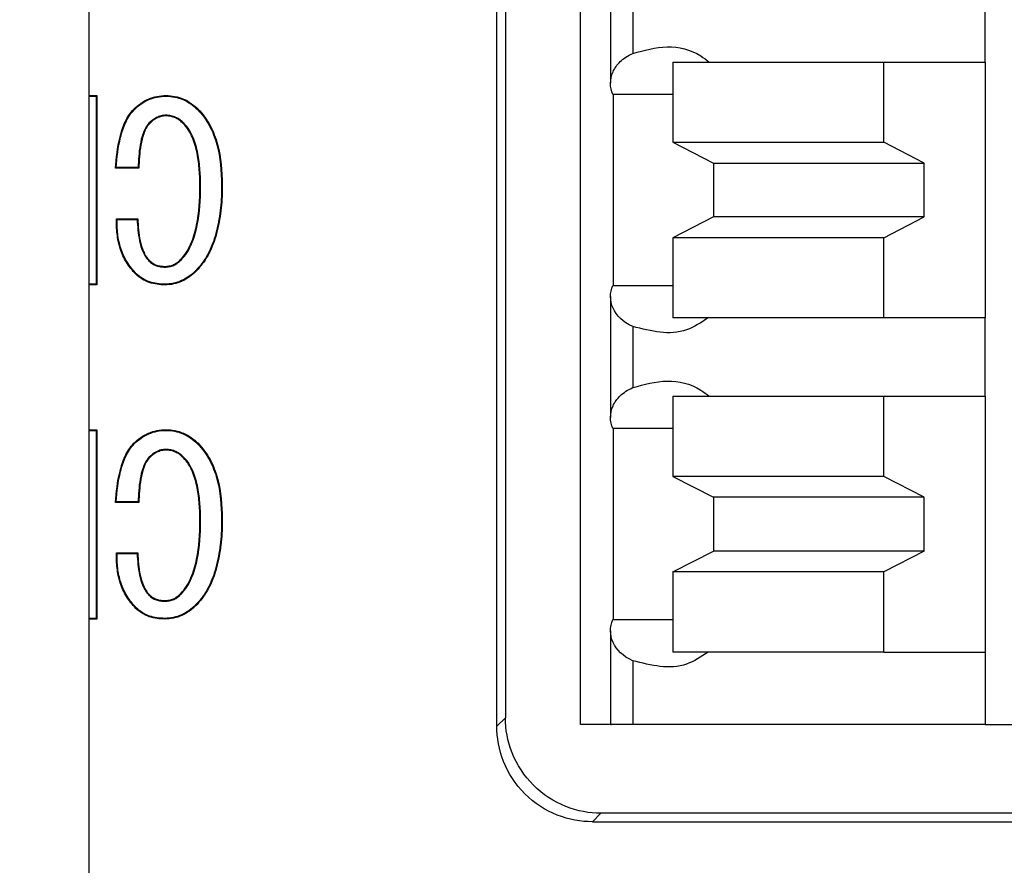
# Model space of a CAD drawing. Header units: millimetres. Extents: x 13 to 546, y 13 to 419.
# Tile 5 of 14: x 128.22 to 138.53, y 112.45 to 121.31. Entities that reach past the tile are written whole.
import ezdxf

# ---------------------------------------------------------------- set-up
doc = ezdxf.new("R2010")
doc.units = ezdxf.units.MM
doc.header["$LTSCALE"] = 2

msp = doc.modelspace()

# ---------------------------------------------------------------- linework, layer by layer
for p, q in [((128.945, 146.034), (128.945, 111.534)), ((133.218, 113.907), (133.218, 143.46)), ((133.307, 143.371), (133.307, 113.996)), ((134.095, 113.924), (134.095, 128.624)), ((134.408, 121.907), (134.408, 120.641)), ((138.329, 120.864), (138.329, 121.684)), ((134.642, 121.594), (134.642, 120.954)), ((135.062, 120.864), (135.062, 120.024)), ((135.062, 120.864), (137.268, 120.864)), ((137.268, 120.024), (137.268, 120.864)), ((137.268, 120.864), (138.329, 120.864)), ((138.329, 120.864), (138.329, 118.184)), ((135.062, 120.524), (134.432, 120.524)), ((134.44, 118.524), (134.44, 120.524)), ((128.945, 120.513), (129.028, 120.513)), ((128.945, 120.506), (129.021, 120.506)), ((129.021, 120.506), (129.028, 120.513)), ((129.021, 120.506), (129.021, 118.537)), ((129.028, 120.513), (129.028, 118.53)), ((129.753, 120.506), (129.753, 120.513)), ((129.422, 120.366), (129.418, 120.371)), ((130.084, 120.366), (130.089, 120.371)), ((129.575, 120.223), (129.58, 120.218)), ((129.753, 120.307), (129.753, 120.3)), ((129.941, 120.223), (129.936, 120.218)), ((135.062, 120.024), (135.486, 119.805)), ((135.062, 120.024), (137.268, 120.024)), ((137.693, 119.805), (137.268, 120.024)), ((135.486, 119.805), (137.693, 119.805)), ((135.486, 119.805), (135.486, 119.242)), ((137.693, 119.242), (137.693, 119.805)), ((129.232, 119.758), (129.224, 119.751)), ((129.468, 119.751), (129.224, 119.751)), ((129.462, 119.758), (129.232, 119.758)), ((129.462, 119.758), (129.468, 119.751)), ((130.116, 119.557), (130.109, 119.557)), ((130.336, 119.578), (130.343, 119.578)), ((129.241, 119.215), (129.234, 119.222)), ((129.234, 119.222), (129.458, 119.222)), ((129.241, 119.215), (129.452, 119.215)), ((129.452, 119.215), (129.458, 119.222)), ((135.486, 119.242), (135.062, 119.024)), ((137.693, 119.242), (135.486, 119.242)), ((137.268, 119.024), (137.693, 119.242)), ((135.062, 119.024), (135.062, 118.184)), ((137.268, 119.024), (135.062, 119.024)), ((137.268, 118.184), (137.268, 119.024)), ((129.575, 118.78), (129.58, 118.784)), ((129.911, 118.79), (129.906, 118.795)), ((129.743, 118.716), (129.743, 118.723)), ((130.063, 118.678), (130.068, 118.673)), ((129.443, 118.647), (129.438, 118.642)), ((129.021, 118.537), (128.945, 118.537)), ((129.028, 118.53), (128.945, 118.53)), ((129.021, 118.537), (129.028, 118.53)), ((129.743, 118.537), (129.743, 118.53)), ((134.432, 118.524), (135.062, 118.524)), ((134.408, 118.407), (134.408, 117.141)), ((137.268, 118.184), (135.062, 118.184)), ((138.329, 118.184), (137.268, 118.184)), ((138.329, 117.364), (138.329, 118.184)), ((134.642, 118.094), (134.642, 117.454)), ((135.062, 117.364), (135.062, 116.524)), ((135.062, 117.364), (137.268, 117.364)), ((137.268, 116.524), (137.268, 117.364)), ((137.268, 117.364), (138.329, 117.364)), ((138.329, 117.364), (138.329, 114.684)), ((128.945, 117.013), (129.028, 117.013)), ((129.021, 117.006), (129.028, 117.013)), ((129.028, 117.013), (129.028, 115.03)), ((129.753, 117.006), (129.753, 117.013)), ((135.062, 117.024), (134.432, 117.024)), ((134.44, 115.024), (134.44, 117.024)), ((128.945, 117.006), (129.021, 117.006)), ((129.021, 117.006), (129.021, 115.037)), ((129.422, 116.866), (129.418, 116.871)), ((129.753, 116.807), (129.753, 116.8)), ((130.084, 116.866), (130.089, 116.871)), ((129.575, 116.723), (129.58, 116.718)), ((129.941, 116.723), (129.936, 116.718)), ((137.268, 116.524), (135.062, 116.524)), ((135.062, 116.524), (135.486, 116.305)), ((137.693, 116.305), (137.268, 116.524)), ((137.693, 116.305), (135.486, 116.305)), ((135.486, 116.305), (135.486, 115.742)), ((137.693, 115.742), (137.693, 116.305)), ((129.232, 116.258), (129.224, 116.251)), ((129.468, 116.251), (129.224, 116.251)), ((129.462, 116.258), (129.232, 116.258)), ((129.462, 116.258), (129.468, 116.251)), ((130.116, 116.057), (130.109, 116.057)), ((130.336, 116.078), (130.343, 116.078)), ((129.241, 115.715), (129.234, 115.722)), ((129.234, 115.722), (129.458, 115.722)), ((129.241, 115.715), (129.452, 115.715)), ((129.452, 115.715), (129.458, 115.722)), ((135.062, 115.524), (135.486, 115.742)), ((137.693, 115.742), (135.486, 115.742)), ((137.693, 115.742), (137.268, 115.524)), ((135.062, 115.524), (135.062, 114.684)), ((137.268, 115.524), (135.062, 115.524)), ((137.268, 114.684), (137.268, 115.524)), ((129.575, 115.28), (129.58, 115.284)), ((129.911, 115.29), (129.906, 115.295)), ((129.743, 115.216), (129.743, 115.223)), ((130.063, 115.178), (130.068, 115.173)), ((129.443, 115.147), (129.438, 115.142)), ((129.021, 115.037), (128.945, 115.037)), ((129.028, 115.03), (128.945, 115.03)), ((129.021, 115.037), (129.028, 115.03)), ((129.743, 115.037), (129.743, 115.03)), ((134.432, 115.024), (135.062, 115.024)), ((134.408, 114.907), (134.408, 113.924)), ((137.268, 114.684), (135.062, 114.684)), ((137.268, 114.684), (138.329, 114.684)), ((138.329, 114.684), (138.329, 113.924)), ((134.642, 114.594), (134.642, 113.924)), ((133.218, 113.907), (133.307, 113.996)), ((134.408, 113.924), (134.095, 113.924)), ((138.329, 113.924), (134.642, 113.924)), ((138.329, 113.924), (138.753, 113.924)), ((134.307, 112.996), (134.218, 112.907)), ((147.199, 112.996), (134.307, 112.996)), ((134.218, 112.907), (147.288, 112.907))]:
    msp.add_line(p, q)
for radius in [40, 38.8, 38.766, 38.25, 36.5, 36]:
    msp.add_circle((139.445, 136.534), radius)
for points, knots in [([(134.432, 120.524), (134.415, 120.562), (134.408, 120.602), (134.408, 120.682), (134.417, 120.723), (134.451, 120.8), (134.476, 120.836), (134.545, 120.902), (134.589, 120.931), (134.642, 120.954)], [0, 0, 0, 0, 0.25, 0.25, 0.5, 0.5, 0.75, 0.75, 1, 1, 1, 1]), ([(134.642, 120.954), (134.761, 120.987), (134.997, 121.054), (135.278, 120.989), (135.412, 120.886), (135.441, 120.864)], [0, 0, 0, 0, 0.4403551, 0.8784911, 1, 1, 1, 1]), ([(129.418, 120.371), (129.44, 120.392), (129.463, 120.413), (129.515, 120.449), (129.542, 120.464), (129.599, 120.489), (129.629, 120.498), (129.691, 120.51), (129.722, 120.512), (129.753, 120.513)], [0, 0, 0, 0, 0.0000938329, 0.0000938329, 0.0001876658, 0.0001876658, 0.0002814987, 0.0002814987, 0.0003753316, 0.0003753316, 0.0003753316, 0.0003753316]), ([(129.422, 120.366), (129.445, 120.387), (129.468, 120.408), (129.518, 120.443), (129.545, 120.458), (129.602, 120.482), (129.631, 120.491), (129.691, 120.503), (129.722, 120.505), (129.753, 120.506)], [0, 0, 0, 0, 0.0000923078, 0.0000923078, 0.0001848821, 0.0001848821, 0.0002774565, 0.0002774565, 0.0003698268, 0.0003698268, 0.0003698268, 0.0003698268]), ([(129.753, 120.513), (129.784, 120.512), (129.816, 120.51), (129.877, 120.498), (129.907, 120.489), (129.964, 120.464), (129.992, 120.449), (130.043, 120.413), (130.066, 120.392), (130.089, 120.371)], [0, 0, 0, 0, 0.0000928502, 0.0000928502, 0.0001857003, 0.0001857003, 0.0002785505, 0.0002785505, 0.0003714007, 0.0003714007, 0.0003714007, 0.0003714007]), ([(129.753, 120.506), (129.784, 120.505), (129.815, 120.503), (129.875, 120.491), (129.904, 120.482), (129.961, 120.458), (129.988, 120.443), (130.038, 120.408), (130.061, 120.387), (130.084, 120.366)], [0, 0, 0, 0, 0.0000914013, 0.0000914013, 0.0001830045, 0.0001830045, 0.0002746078, 0.0002746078, 0.0003660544, 0.0003660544, 0.0003660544, 0.0003660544]), ([(129.224, 119.751), (129.233, 119.86), (129.245, 119.971), (129.286, 120.131), (129.302, 120.184), (129.337, 120.259), (129.35, 120.284), (129.381, 120.33), (129.399, 120.351), (129.418, 120.371)], [0, 0, 0, 0, 0.000331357, 0.000331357, 0.0004970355, 0.0004970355, 0.0005798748, 0.0005798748, 0.000662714, 0.000662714, 0.000662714, 0.000662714]), ([(129.232, 119.758), (129.241, 119.865), (129.252, 119.972), (129.292, 120.129), (129.309, 120.182), (129.344, 120.256), (129.357, 120.28), (129.386, 120.326), (129.404, 120.346), (129.422, 120.366)], [0, 0, 0, 0, 0.000321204, 0.000321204, 0.0004855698, 0.0004855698, 0.0005677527, 0.0005677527, 0.0006496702, 0.0006496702, 0.0006496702, 0.0006496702]), ([(130.084, 120.366), (130.109, 120.341), (130.131, 120.314), (130.173, 120.257), (130.192, 120.227), (130.242, 120.134), (130.267, 120.067), (130.324, 119.863), (130.334, 119.719), (130.336, 119.578)], [0, 0, 0, 0, 0.0001055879, 0.0001055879, 0.000211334, 0.000211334, 0.0004228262, 0.0004228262, 0.000845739, 0.000845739, 0.000845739, 0.000845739]), ([(130.089, 120.371), (130.114, 120.345), (130.137, 120.318), (130.179, 120.261), (130.198, 120.231), (130.249, 120.137), (130.274, 120.069), (130.331, 119.864), (130.341, 119.72), (130.343, 119.578)], [0, 0, 0, 0, 0.0001064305, 0.0001064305, 0.0002128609, 0.0002128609, 0.0004257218, 0.0004257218, 0.0008514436, 0.0008514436, 0.0008514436, 0.0008514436]), ([(129.575, 120.223), (129.575, 120.223), (129.575, 120.223), (129.575, 120.223), (129.562, 120.208), (129.548, 120.191), (129.528, 120.154), (129.52, 120.135), (129.499, 120.076), (129.49, 120.036), (129.469, 119.917), (129.465, 119.837), (129.462, 119.758)], [0, 0, 0, 0, 0.0000003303, 0.0000003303, 0.0000003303, 0.0000614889, 0.0000614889, 0.0001226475, 0.0001226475, 0.0002449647, 0.0002449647, 0.0004828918, 0.0004828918, 0.0004828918, 0.0004828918]), ([(129.58, 120.218), (129.567, 120.203), (129.554, 120.187), (129.534, 120.151), (129.527, 120.132), (129.506, 120.075), (129.497, 120.035), (129.476, 119.914), (129.472, 119.832), (129.468, 119.751)], [0, 0, 0, 0, 0.0000606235, 0.0000606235, 0.000121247, 0.000121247, 0.000242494, 0.000242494, 0.0004849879, 0.0004849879, 0.0004849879, 0.0004849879]), ([(129.753, 120.307), (129.753, 120.307), (129.753, 120.307), (129.753, 120.307), (129.736, 120.306), (129.719, 120.305), (129.686, 120.297), (129.671, 120.29), (129.625, 120.268), (129.599, 120.246), (129.575, 120.223), (129.575, 120.223), (129.575, 120.223), (129.575, 120.223)], [0, 0, 0, 0, 0.0000003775, 0.0000003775, 0.0000003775, 0.0000500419, 0.0000500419, 0.0000997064, 0.0000997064, 0.0001990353, 0.0001990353, 0.0001990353, 0.0001993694, 0.0001993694, 0.0001993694, 0.0001993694]), ([(129.753, 120.3), (129.737, 120.299), (129.72, 120.298), (129.689, 120.29), (129.673, 120.284), (129.629, 120.262), (129.604, 120.241), (129.58, 120.218)], [0, 0, 0, 0, 0.0000483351, 0.0000483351, 0.0000966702, 0.0000966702, 0.0001933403, 0.0001933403, 0.0001933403, 0.0001933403]), ([(129.941, 120.223), (129.941, 120.223), (129.941, 120.223), (129.941, 120.223), (129.928, 120.235), (129.916, 120.247), (129.887, 120.268), (129.872, 120.277), (129.84, 120.292), (129.823, 120.298), (129.788, 120.305), (129.771, 120.306), (129.753, 120.307), (129.753, 120.307), (129.753, 120.307), (129.753, 120.307)], [0, 0, 0, 0, 0.0000002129, 0.0000002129, 0.0000002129, 0.000052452, 0.000052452, 0.0001046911, 0.0001046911, 0.0001569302, 0.0001569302, 0.0002091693, 0.0002091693, 0.0002091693, 0.0002095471, 0.0002095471, 0.0002095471, 0.0002095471]), ([(129.936, 120.218), (129.924, 120.23), (129.911, 120.242), (129.884, 120.262), (129.869, 120.271), (129.837, 120.285), (129.821, 120.291), (129.788, 120.298), (129.77, 120.299), (129.753, 120.3)], [0, 0, 0, 0, 0.0000509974, 0.0000509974, 0.0001019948, 0.0001019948, 0.0001529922, 0.0001529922, 0.0002039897, 0.0002039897, 0.0002039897, 0.0002039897]), ([(130.109, 119.557), (130.109, 119.616), (130.107, 119.674), (130.098, 119.79), (130.091, 119.848), (130.069, 119.962), (130.053, 120.019), (130.019, 120.099), (130.006, 120.125), (129.975, 120.175), (129.956, 120.197), (129.936, 120.218)], [0, 0, 0, 0, 0.0001747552, 0.0001747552, 0.0003495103, 0.0003495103, 0.0005242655, 0.0005242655, 0.000611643, 0.000611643, 0.0006990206, 0.0006990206, 0.0006990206, 0.0006990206]), ([(130.116, 119.557), (130.116, 119.557), (130.116, 119.557), (130.116, 119.557), (130.116, 119.616), (130.114, 119.674), (130.105, 119.791), (130.098, 119.849), (130.076, 119.964), (130.06, 120.021), (130.025, 120.102), (130.012, 120.129), (129.981, 120.179), (129.961, 120.202), (129.941, 120.223), (129.941, 120.223), (129.941, 120.223), (129.941, 120.223)], [0, 0, 0, 0, 0.0000000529, 0.0000000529, 0.0000000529, 0.0001761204, 0.0001761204, 0.000352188, 0.000352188, 0.0005282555, 0.0005282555, 0.0006162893, 0.0006162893, 0.0007043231, 0.0007043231, 0.0007043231, 0.000704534, 0.000704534, 0.000704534, 0.000704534]), ([(129.906, 118.795), (129.929, 118.819), (129.95, 118.845), (129.987, 118.902), (130.002, 118.932), (130.042, 119.024), (130.061, 119.09), (130.101, 119.288), (130.108, 119.423), (130.109, 119.557)], [0, 0, 0, 0, 0.0001005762, 0.0001005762, 0.0002011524, 0.0002011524, 0.0004023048, 0.0004023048, 0.0008046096, 0.0008046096, 0.0008046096, 0.0008046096]), ([(129.911, 118.79), (129.911, 118.79), (129.911, 118.79), (129.911, 118.79), (129.934, 118.814), (129.956, 118.841), (129.993, 118.898), (130.009, 118.929), (130.049, 119.022), (130.068, 119.088), (130.108, 119.287), (130.115, 119.423), (130.116, 119.557), (130.116, 119.557), (130.116, 119.557), (130.116, 119.557)], [0, 0, 0, 0, 0.0000002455, 0.0000002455, 0.0000002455, 0.0001014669, 0.0001014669, 0.0002026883, 0.0002026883, 0.000405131, 0.000405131, 0.0008100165, 0.0008100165, 0.0008100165, 0.0008100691, 0.0008100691, 0.0008100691, 0.0008100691]), ([(130.336, 119.578), (130.335, 119.497), (130.333, 119.416), (130.316, 119.256), (130.303, 119.177), (130.265, 119.02), (130.238, 118.944), (130.184, 118.837), (130.164, 118.802), (130.118, 118.737), (130.091, 118.707), (130.063, 118.678)], [0, 0, 0, 0, 0.0002414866, 0.0002414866, 0.0004830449, 0.0004830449, 0.0007246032, 0.0007246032, 0.0008453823, 0.0008453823, 0.0009660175, 0.0009660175, 0.0009660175, 0.0009660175]), ([(130.343, 119.578), (130.342, 119.497), (130.34, 119.416), (130.323, 119.255), (130.31, 119.175), (130.272, 119.018), (130.245, 118.942), (130.19, 118.833), (130.17, 118.798), (130.123, 118.732), (130.096, 118.702), (130.068, 118.673)], [0, 0, 0, 0, 0.0002416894, 0.0002416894, 0.0004833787, 0.0004833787, 0.0007250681, 0.0007250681, 0.0008459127, 0.0008459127, 0.0009667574, 0.0009667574, 0.0009667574, 0.0009667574]), ([(129.438, 118.642), (129.42, 118.661), (129.402, 118.681), (129.369, 118.722), (129.354, 118.744), (129.313, 118.811), (129.291, 118.859), (129.258, 118.96), (129.248, 119.012), (129.235, 119.116), (129.234, 119.169), (129.234, 119.222)], [0, 0, 0, 0, 0.0000784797, 0.0000784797, 0.0001569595, 0.0001569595, 0.000313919, 0.000313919, 0.0004708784, 0.0004708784, 0.0006278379, 0.0006278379, 0.0006278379, 0.0006278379]), ([(129.443, 118.647), (129.425, 118.666), (129.407, 118.685), (129.375, 118.726), (129.36, 118.748), (129.319, 118.814), (129.297, 118.862), (129.265, 118.961), (129.255, 119.013), (129.242, 119.114), (129.241, 119.164), (129.241, 119.215)], [0, 0, 0, 0, 0.0000775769, 0.0000775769, 0.0001553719, 0.0001553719, 0.000310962, 0.000310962, 0.0004665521, 0.0004665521, 0.0006152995, 0.0006152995, 0.0006152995, 0.0006152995]), ([(129.452, 119.215), (129.455, 119.14), (129.461, 119.064), (129.485, 118.952), (129.496, 118.914), (129.519, 118.86), (129.528, 118.843), (129.549, 118.809), (129.562, 118.794), (129.575, 118.78), (129.575, 118.78), (129.575, 118.78), (129.575, 118.78)], [0, 0, 0, 0, 0.0002276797, 0.0002276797, 0.0003449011, 0.0003449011, 0.0004035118, 0.0004035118, 0.0004621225, 0.0004621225, 0.0004621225, 0.0004625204, 0.0004625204, 0.0004625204, 0.0004625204]), ([(129.458, 119.222), (129.462, 119.145), (129.467, 119.067), (129.491, 118.954), (129.502, 118.917), (129.525, 118.863), (129.534, 118.846), (129.555, 118.813), (129.567, 118.799), (129.58, 118.784)], [0, 0, 0, 0, 0.0002320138, 0.0002320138, 0.0003480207, 0.0003480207, 0.0004060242, 0.0004060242, 0.0004640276, 0.0004640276, 0.0004640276, 0.0004640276]), ([(129.575, 118.78), (129.575, 118.779), (129.576, 118.779), (129.576, 118.779), (129.587, 118.769), (129.598, 118.759), (129.624, 118.742), (129.638, 118.736), (129.667, 118.726), (129.682, 118.722), (129.713, 118.718), (129.728, 118.717), (129.743, 118.716), (129.743, 118.716), (129.743, 118.716), (129.743, 118.716)], [0, 0, 0, 0, 0.0000003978, 0.0000003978, 0.0000003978, 0.0000457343, 0.0000457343, 0.0000910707, 0.0000910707, 0.0001364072, 0.0001364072, 0.0001817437, 0.0001817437, 0.0001817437, 0.0001820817, 0.0001820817, 0.0001820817, 0.0001820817]), ([(129.58, 118.784), (129.591, 118.775), (129.603, 118.765), (129.628, 118.749), (129.641, 118.742), (129.669, 118.732), (129.684, 118.729), (129.713, 118.725), (129.728, 118.724), (129.743, 118.723)], [0, 0, 0, 0, 0.0000441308, 0.0000441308, 0.0000882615, 0.0000882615, 0.0001323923, 0.0001323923, 0.0001765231, 0.0001765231, 0.0001765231, 0.0001765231]), ([(129.743, 118.723), (129.758, 118.724), (129.773, 118.725), (129.803, 118.731), (129.818, 118.736), (129.846, 118.748), (129.859, 118.756), (129.883, 118.774), (129.894, 118.784), (129.906, 118.795)], [0, 0, 0, 0, 0.0000458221, 0.0000458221, 0.0000916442, 0.0000916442, 0.0001374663, 0.0001374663, 0.0001832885, 0.0001832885, 0.0001832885, 0.0001832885]), ([(129.743, 118.716), (129.743, 118.716), (129.743, 118.716), (129.743, 118.716), (129.759, 118.717), (129.774, 118.718), (129.805, 118.724), (129.82, 118.729), (129.849, 118.742), (129.863, 118.75), (129.888, 118.769), (129.899, 118.779), (129.91, 118.79), (129.91, 118.79), (129.911, 118.79), (129.911, 118.79)], [0, 0, 0, 0, 0.0000003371, 0.0000003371, 0.0000003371, 0.0000465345, 0.0000465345, 0.0000927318, 0.0000927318, 0.0001389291, 0.0001389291, 0.0001851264, 0.0001851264, 0.0001851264, 0.0001853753, 0.0001853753, 0.0001853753, 0.0001853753]), ([(130.063, 118.678), (130.042, 118.656), (130.02, 118.637), (129.97, 118.602), (129.945, 118.587), (129.89, 118.562), (129.862, 118.553), (129.803, 118.54), (129.773, 118.538), (129.743, 118.537)], [0, 0, 0, 0, 0.0000898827, 0.0000898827, 0.0001799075, 0.0001799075, 0.0002699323, 0.0002699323, 0.0003597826, 0.0003597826, 0.0003597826, 0.0003597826]), ([(130.068, 118.673), (130.047, 118.651), (130.024, 118.631), (129.974, 118.596), (129.948, 118.58), (129.892, 118.555), (129.863, 118.546), (129.804, 118.533), (129.773, 118.531), (129.743, 118.53)], [0, 0, 0, 0, 0.0000913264, 0.0000913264, 0.0001826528, 0.0001826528, 0.0002739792, 0.0002739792, 0.0003653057, 0.0003653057, 0.0003653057, 0.0003653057]), ([(129.743, 118.53), (129.715, 118.531), (129.687, 118.532), (129.632, 118.54), (129.605, 118.546), (129.552, 118.564), (129.527, 118.576), (129.479, 118.605), (129.458, 118.623), (129.438, 118.642)], [0, 0, 0, 0, 0.0000835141, 0.0000835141, 0.0001670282, 0.0001670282, 0.0002505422, 0.0002505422, 0.0003340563, 0.0003340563, 0.0003340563, 0.0003340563]), ([(129.743, 118.537), (129.715, 118.538), (129.688, 118.539), (129.634, 118.547), (129.607, 118.553), (129.555, 118.57), (129.53, 118.582), (129.484, 118.611), (129.463, 118.628), (129.443, 118.647)], [0, 0, 0, 0, 0.0000820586, 0.0000820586, 0.0001642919, 0.0001642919, 0.0002465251, 0.0002465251, 0.0003285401, 0.0003285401, 0.0003285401, 0.0003285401]), ([(134.642, 118.094), (134.536, 118.14), (134.468, 118.208), (134.417, 118.324), (134.408, 118.365), (134.408, 118.446), (134.415, 118.486), (134.432, 118.524)], [0, 0, 0, 0, 0.5, 0.5, 0.75, 0.75, 1, 1, 1, 1]), ([(135.431, 118.184), (135.357, 118.135), (135.109, 117.974), (134.834, 118.044), (134.642, 118.094)], [0, 0, 0, 0, 0.301205, 1, 1, 1, 1]), ([(134.642, 117.454), (134.761, 117.487), (134.997, 117.554), (135.278, 117.489), (135.412, 117.386), (135.441, 117.364)], [0, 0, 0, 0, 0.440355, 0.878491, 1, 1, 1, 1]), ([(134.432, 117.024), (134.415, 117.062), (134.408, 117.102), (134.408, 117.182), (134.417, 117.223), (134.451, 117.3), (134.476, 117.336), (134.545, 117.402), (134.589, 117.431), (134.642, 117.454)], [0, 0, 0, 0, 0.25, 0.25, 0.5, 0.5, 0.75, 0.75, 1, 1, 1, 1]), ([(129.418, 116.871), (129.44, 116.892), (129.463, 116.913), (129.515, 116.949), (129.542, 116.964), (129.599, 116.989), (129.629, 116.998), (129.691, 117.01), (129.722, 117.012), (129.753, 117.013)], [0, 0, 0, 0, 0.0000938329, 0.0000938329, 0.0001876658, 0.0001876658, 0.0002814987, 0.0002814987, 0.0003753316, 0.0003753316, 0.0003753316, 0.0003753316]), ([(129.753, 117.013), (129.784, 117.012), (129.816, 117.01), (129.877, 116.998), (129.907, 116.989), (129.964, 116.964), (129.992, 116.949), (130.043, 116.913), (130.066, 116.892), (130.089, 116.871)], [0, 0, 0, 0, 0.0000928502, 0.0000928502, 0.0001857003, 0.0001857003, 0.0002785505, 0.0002785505, 0.0003714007, 0.0003714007, 0.0003714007, 0.0003714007]), ([(129.422, 116.866), (129.445, 116.887), (129.468, 116.908), (129.518, 116.943), (129.545, 116.958), (129.602, 116.982), (129.631, 116.991), (129.691, 117.003), (129.722, 117.005), (129.753, 117.006)], [0, 0, 0, 0, 0.0000923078, 0.0000923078, 0.0001848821, 0.0001848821, 0.0002774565, 0.0002774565, 0.0003698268, 0.0003698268, 0.0003698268, 0.0003698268]), ([(129.753, 117.006), (129.784, 117.005), (129.815, 117.003), (129.875, 116.991), (129.904, 116.982), (129.961, 116.958), (129.988, 116.943), (130.038, 116.908), (130.061, 116.887), (130.084, 116.866)], [0, 0, 0, 0, 0.0000914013, 0.0000914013, 0.0001830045, 0.0001830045, 0.0002746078, 0.0002746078, 0.0003660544, 0.0003660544, 0.0003660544, 0.0003660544]), ([(129.224, 116.251), (129.233, 116.36), (129.245, 116.471), (129.286, 116.631), (129.302, 116.684), (129.337, 116.759), (129.35, 116.784), (129.381, 116.83), (129.399, 116.851), (129.418, 116.871)], [0, 0, 0, 0, 0.000331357, 0.000331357, 0.0004970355, 0.0004970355, 0.0005798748, 0.0005798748, 0.000662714, 0.000662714, 0.000662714, 0.000662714]), ([(129.232, 116.258), (129.241, 116.365), (129.252, 116.472), (129.292, 116.629), (129.309, 116.682), (129.344, 116.756), (129.357, 116.78), (129.386, 116.826), (129.404, 116.846), (129.422, 116.866)], [0, 0, 0, 0, 0.000321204, 0.000321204, 0.0004855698, 0.0004855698, 0.0005677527, 0.0005677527, 0.0006496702, 0.0006496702, 0.0006496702, 0.0006496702]), ([(129.753, 116.807), (129.753, 116.807), (129.753, 116.807), (129.753, 116.807), (129.736, 116.806), (129.719, 116.805), (129.686, 116.797), (129.671, 116.79), (129.625, 116.768), (129.599, 116.746), (129.575, 116.723), (129.575, 116.723), (129.575, 116.723), (129.575, 116.723)], [0, 0, 0, 0, 0.0000003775, 0.0000003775, 0.0000003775, 0.0000500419, 0.0000500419, 0.0000997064, 0.0000997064, 0.0001990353, 0.0001990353, 0.0001990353, 0.0001993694, 0.0001993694, 0.0001993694, 0.0001993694]), ([(129.941, 116.723), (129.941, 116.723), (129.941, 116.723), (129.941, 116.723), (129.928, 116.735), (129.916, 116.747), (129.887, 116.768), (129.872, 116.777), (129.84, 116.792), (129.823, 116.798), (129.788, 116.805), (129.771, 116.806), (129.753, 116.807), (129.753, 116.807), (129.753, 116.807), (129.753, 116.807)], [0, 0, 0, 0, 0.0000002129, 0.0000002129, 0.0000002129, 0.000052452, 0.000052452, 0.0001046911, 0.0001046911, 0.0001569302, 0.0001569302, 0.0002091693, 0.0002091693, 0.0002091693, 0.0002095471, 0.0002095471, 0.0002095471, 0.0002095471]), ([(130.084, 116.866), (130.109, 116.841), (130.131, 116.814), (130.173, 116.757), (130.192, 116.727), (130.242, 116.634), (130.267, 116.567), (130.324, 116.363), (130.334, 116.219), (130.336, 116.078)], [0, 0, 0, 0, 0.0001055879, 0.0001055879, 0.000211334, 0.000211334, 0.0004228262, 0.0004228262, 0.000845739, 0.000845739, 0.000845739, 0.000845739]), ([(130.089, 116.871), (130.114, 116.845), (130.137, 116.818), (130.179, 116.761), (130.198, 116.731), (130.249, 116.637), (130.274, 116.569), (130.331, 116.364), (130.341, 116.22), (130.343, 116.078)], [0, 0, 0, 0, 0.0001064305, 0.0001064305, 0.0002128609, 0.0002128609, 0.0004257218, 0.0004257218, 0.0008514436, 0.0008514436, 0.0008514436, 0.0008514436]), ([(129.575, 116.723), (129.575, 116.723), (129.575, 116.723), (129.575, 116.723), (129.562, 116.708), (129.548, 116.691), (129.528, 116.654), (129.52, 116.635), (129.499, 116.576), (129.49, 116.536), (129.469, 116.417), (129.465, 116.337), (129.462, 116.258)], [0, 0, 0, 0, 0.0000003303, 0.0000003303, 0.0000003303, 0.0000614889, 0.0000614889, 0.0001226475, 0.0001226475, 0.0002449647, 0.0002449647, 0.0004828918, 0.0004828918, 0.0004828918, 0.0004828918]), ([(129.58, 116.718), (129.567, 116.703), (129.554, 116.687), (129.534, 116.651), (129.527, 116.632), (129.506, 116.575), (129.497, 116.535), (129.476, 116.414), (129.472, 116.332), (129.468, 116.251)], [0, 0, 0, 0, 0.0000606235, 0.0000606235, 0.000121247, 0.000121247, 0.000242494, 0.000242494, 0.0004849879, 0.0004849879, 0.0004849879, 0.0004849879]), ([(129.753, 116.8), (129.737, 116.799), (129.72, 116.798), (129.689, 116.79), (129.673, 116.784), (129.629, 116.762), (129.604, 116.741), (129.58, 116.718)], [0, 0, 0, 0, 0.0000483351, 0.0000483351, 0.0000966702, 0.0000966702, 0.0001933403, 0.0001933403, 0.0001933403, 0.0001933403]), ([(129.936, 116.718), (129.924, 116.73), (129.911, 116.742), (129.884, 116.762), (129.869, 116.771), (129.837, 116.785), (129.821, 116.791), (129.788, 116.798), (129.77, 116.799), (129.753, 116.8)], [0, 0, 0, 0, 0.0000509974, 0.0000509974, 0.0001019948, 0.0001019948, 0.0001529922, 0.0001529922, 0.0002039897, 0.0002039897, 0.0002039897, 0.0002039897]), ([(130.109, 116.057), (130.109, 116.116), (130.107, 116.174), (130.098, 116.29), (130.091, 116.348), (130.069, 116.462), (130.053, 116.519), (130.019, 116.599), (130.006, 116.625), (129.975, 116.675), (129.956, 116.697), (129.936, 116.718)], [0, 0, 0, 0, 0.0001747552, 0.0001747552, 0.0003495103, 0.0003495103, 0.0005242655, 0.0005242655, 0.000611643, 0.000611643, 0.0006990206, 0.0006990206, 0.0006990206, 0.0006990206]), ([(130.116, 116.057), (130.116, 116.057), (130.116, 116.057), (130.116, 116.057), (130.116, 116.116), (130.114, 116.174), (130.105, 116.291), (130.098, 116.349), (130.076, 116.464), (130.06, 116.521), (130.025, 116.602), (130.012, 116.629), (129.981, 116.679), (129.961, 116.702), (129.941, 116.723), (129.941, 116.723), (129.941, 116.723), (129.941, 116.723)], [0, 0, 0, 0, 0.0000000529, 0.0000000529, 0.0000000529, 0.0001761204, 0.0001761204, 0.000352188, 0.000352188, 0.0005282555, 0.0005282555, 0.0006162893, 0.0006162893, 0.0007043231, 0.0007043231, 0.0007043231, 0.000704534, 0.000704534, 0.000704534, 0.000704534]), ([(129.906, 115.295), (129.929, 115.319), (129.95, 115.345), (129.987, 115.402), (130.002, 115.432), (130.042, 115.524), (130.061, 115.59), (130.101, 115.788), (130.108, 115.923), (130.109, 116.057)], [0, 0, 0, 0, 0.0001005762, 0.0001005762, 0.0002011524, 0.0002011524, 0.0004023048, 0.0004023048, 0.0008046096, 0.0008046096, 0.0008046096, 0.0008046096]), ([(129.911, 115.29), (129.911, 115.29), (129.911, 115.29), (129.911, 115.29), (129.934, 115.314), (129.956, 115.341), (129.993, 115.398), (130.009, 115.429), (130.049, 115.522), (130.068, 115.588), (130.108, 115.787), (130.115, 115.923), (130.116, 116.057), (130.116, 116.057), (130.116, 116.057), (130.116, 116.057)], [0, 0, 0, 0, 0.0000002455, 0.0000002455, 0.0000002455, 0.0001014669, 0.0001014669, 0.0002026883, 0.0002026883, 0.000405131, 0.000405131, 0.0008100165, 0.0008100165, 0.0008100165, 0.0008100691, 0.0008100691, 0.0008100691, 0.0008100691]), ([(130.336, 116.078), (130.335, 115.997), (130.333, 115.916), (130.316, 115.756), (130.303, 115.677), (130.265, 115.52), (130.238, 115.444), (130.184, 115.337), (130.164, 115.302), (130.118, 115.237), (130.091, 115.207), (130.063, 115.178)], [0, 0, 0, 0, 0.0002414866, 0.0002414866, 0.0004830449, 0.0004830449, 0.0007246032, 0.0007246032, 0.0008453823, 0.0008453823, 0.0009660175, 0.0009660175, 0.0009660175, 0.0009660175]), ([(130.343, 116.078), (130.342, 115.997), (130.34, 115.916), (130.323, 115.755), (130.31, 115.675), (130.272, 115.518), (130.245, 115.442), (130.19, 115.333), (130.17, 115.298), (130.123, 115.232), (130.096, 115.202), (130.068, 115.173)], [0, 0, 0, 0, 0.0002416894, 0.0002416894, 0.0004833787, 0.0004833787, 0.0007250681, 0.0007250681, 0.0008459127, 0.0008459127, 0.0009667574, 0.0009667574, 0.0009667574, 0.0009667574]), ([(129.438, 115.142), (129.42, 115.161), (129.402, 115.181), (129.369, 115.222), (129.354, 115.244), (129.313, 115.311), (129.291, 115.359), (129.258, 115.46), (129.248, 115.512), (129.235, 115.616), (129.234, 115.669), (129.234, 115.722)], [0, 0, 0, 0, 0.0000784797, 0.0000784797, 0.0001569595, 0.0001569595, 0.000313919, 0.000313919, 0.0004708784, 0.0004708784, 0.0006278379, 0.0006278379, 0.0006278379, 0.0006278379]), ([(129.443, 115.147), (129.425, 115.166), (129.407, 115.185), (129.375, 115.226), (129.36, 115.248), (129.319, 115.314), (129.297, 115.362), (129.265, 115.461), (129.255, 115.513), (129.242, 115.614), (129.241, 115.664), (129.241, 115.715)], [0, 0, 0, 0, 0.0000775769, 0.0000775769, 0.0001553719, 0.0001553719, 0.000310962, 0.000310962, 0.0004665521, 0.0004665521, 0.0006152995, 0.0006152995, 0.0006152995, 0.0006152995]), ([(129.452, 115.715), (129.455, 115.64), (129.461, 115.564), (129.485, 115.452), (129.496, 115.414), (129.519, 115.36), (129.528, 115.343), (129.549, 115.309), (129.562, 115.294), (129.575, 115.28), (129.575, 115.28), (129.575, 115.28), (129.575, 115.28)], [0, 0, 0, 0, 0.0002276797, 0.0002276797, 0.0003449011, 0.0003449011, 0.0004035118, 0.0004035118, 0.0004621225, 0.0004621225, 0.0004621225, 0.0004625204, 0.0004625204, 0.0004625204, 0.0004625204]), ([(129.458, 115.722), (129.462, 115.645), (129.467, 115.567), (129.491, 115.454), (129.502, 115.417), (129.525, 115.363), (129.534, 115.346), (129.555, 115.313), (129.567, 115.299), (129.58, 115.284)], [0, 0, 0, 0, 0.0002320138, 0.0002320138, 0.0003480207, 0.0003480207, 0.0004060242, 0.0004060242, 0.0004640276, 0.0004640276, 0.0004640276, 0.0004640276]), ([(129.575, 115.28), (129.575, 115.279), (129.576, 115.279), (129.576, 115.279), (129.587, 115.269), (129.598, 115.259), (129.624, 115.242), (129.638, 115.236), (129.667, 115.226), (129.682, 115.222), (129.713, 115.218), (129.728, 115.217), (129.743, 115.216), (129.743, 115.216), (129.743, 115.216), (129.743, 115.216)], [0, 0, 0, 0, 0.0000003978, 0.0000003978, 0.0000003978, 0.0000457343, 0.0000457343, 0.0000910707, 0.0000910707, 0.0001364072, 0.0001364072, 0.0001817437, 0.0001817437, 0.0001817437, 0.0001820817, 0.0001820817, 0.0001820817, 0.0001820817]), ([(129.58, 115.284), (129.591, 115.275), (129.603, 115.265), (129.628, 115.249), (129.641, 115.242), (129.669, 115.232), (129.684, 115.229), (129.713, 115.225), (129.728, 115.224), (129.743, 115.223)], [0, 0, 0, 0, 0.0000441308, 0.0000441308, 0.0000882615, 0.0000882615, 0.0001323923, 0.0001323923, 0.0001765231, 0.0001765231, 0.0001765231, 0.0001765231]), ([(129.743, 115.223), (129.758, 115.224), (129.773, 115.225), (129.803, 115.231), (129.818, 115.236), (129.846, 115.248), (129.859, 115.256), (129.883, 115.274), (129.894, 115.284), (129.906, 115.295)], [0, 0, 0, 0, 0.0000458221, 0.0000458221, 0.0000916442, 0.0000916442, 0.0001374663, 0.0001374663, 0.0001832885, 0.0001832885, 0.0001832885, 0.0001832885]), ([(129.743, 115.216), (129.743, 115.216), (129.743, 115.216), (129.743, 115.216), (129.759, 115.217), (129.774, 115.218), (129.805, 115.224), (129.82, 115.229), (129.849, 115.242), (129.863, 115.25), (129.888, 115.269), (129.899, 115.279), (129.91, 115.29), (129.91, 115.29), (129.911, 115.29), (129.911, 115.29)], [0, 0, 0, 0, 0.0000003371, 0.0000003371, 0.0000003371, 0.0000465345, 0.0000465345, 0.0000927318, 0.0000927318, 0.0001389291, 0.0001389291, 0.0001851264, 0.0001851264, 0.0001851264, 0.0001853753, 0.0001853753, 0.0001853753, 0.0001853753]), ([(130.063, 115.178), (130.042, 115.156), (130.02, 115.137), (129.97, 115.102), (129.945, 115.087), (129.89, 115.062), (129.862, 115.053), (129.803, 115.04), (129.773, 115.038), (129.743, 115.037)], [0, 0, 0, 0, 0.0000898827, 0.0000898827, 0.0001799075, 0.0001799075, 0.0002699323, 0.0002699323, 0.0003597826, 0.0003597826, 0.0003597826, 0.0003597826]), ([(130.068, 115.173), (130.047, 115.151), (130.024, 115.131), (129.974, 115.096), (129.948, 115.08), (129.892, 115.055), (129.863, 115.046), (129.804, 115.033), (129.773, 115.031), (129.743, 115.03)], [0, 0, 0, 0, 0.0000913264, 0.0000913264, 0.0001826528, 0.0001826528, 0.0002739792, 0.0002739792, 0.0003653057, 0.0003653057, 0.0003653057, 0.0003653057]), ([(129.743, 115.03), (129.715, 115.031), (129.687, 115.032), (129.632, 115.04), (129.605, 115.046), (129.552, 115.064), (129.527, 115.076), (129.479, 115.105), (129.458, 115.123), (129.438, 115.142)], [0, 0, 0, 0, 0.0000835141, 0.0000835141, 0.0001670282, 0.0001670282, 0.0002505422, 0.0002505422, 0.0003340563, 0.0003340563, 0.0003340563, 0.0003340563]), ([(129.743, 115.037), (129.715, 115.038), (129.688, 115.039), (129.634, 115.047), (129.607, 115.053), (129.555, 115.07), (129.53, 115.082), (129.484, 115.111), (129.463, 115.128), (129.443, 115.147)], [0, 0, 0, 0, 0.0000820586, 0.0000820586, 0.0001642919, 0.0001642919, 0.0002465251, 0.0002465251, 0.0003285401, 0.0003285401, 0.0003285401, 0.0003285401]), ([(134.642, 114.594), (134.536, 114.64), (134.468, 114.708), (134.417, 114.824), (134.408, 114.865), (134.408, 114.946), (134.415, 114.986), (134.432, 115.024)], [0, 0, 0, 0, 0.5, 0.5, 0.75, 0.75, 1, 1, 1, 1]), ([(135.432, 114.684), (135.357, 114.635), (135.109, 114.474), (134.834, 114.544), (134.642, 114.594)], [0, 0, 0, 0, 0.301798, 1, 1, 1, 1]), ([(134.307, 112.996), (134.189, 112.996), (134.062, 113.018), (133.816, 113.115), (133.698, 113.192), (133.503, 113.387), (133.426, 113.505), (133.329, 113.751), (133.307, 113.878), (133.307, 113.996)], [0, 0, 0, 0, 0.25, 0.25, 0.5, 0.5, 0.75, 0.75, 1, 1, 1, 1]), ([(134.642, 113.924), (134.583, 113.924), (134.461, 113.924), (134.398, 113.924), (134.411, 113.924), (134.413, 113.924)], [0, 0, 0, 0, 0.458692, 0.942688, 1, 1, 1, 1]), ([(134.218, 112.907), (134.1, 112.907), (133.973, 112.929), (133.727, 113.026), (133.609, 113.103), (133.414, 113.298), (133.337, 113.416), (133.24, 113.662), (133.218, 113.789), (133.218, 113.907)], [0, 0, 0, 0, 0.25, 0.25, 0.5, 0.5, 0.75, 0.75, 1, 1, 1, 1])]:
    msp.add_open_spline(points, degree=3, knots=knots)

doc.saveas('drawing.dxf')
